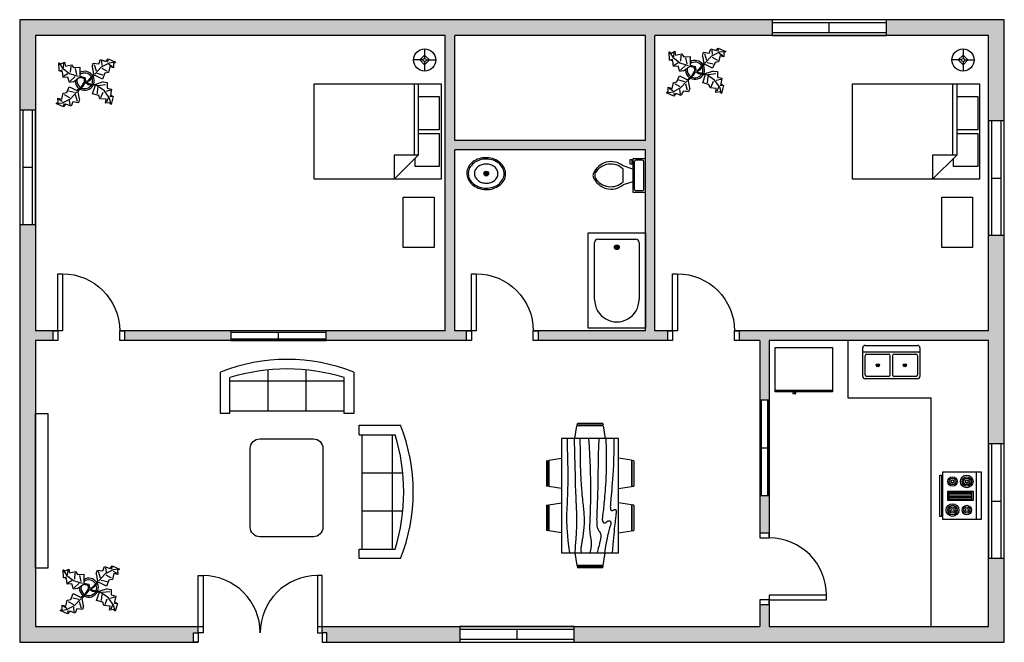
# Model space of a CAD drawing. Header units: inches. Extents: x 239 to 859, y 108 to 500.
import ezdxf

# ---------------------------------------------------------------- set-up
doc = ezdxf.new("R2010")
doc.units = ezdxf.units.IN
for name, color, linetype in [('Blocks', 4, 'Continuous'), ('Door', 6, 'Continuous'), ('Hatches', 3, 'Continuous'), ('Window', 30, 'Continuous')]:
    doc.layers.add(name, color=color, linetype=linetype)

# ---------------------------------------------------------------- blocks, each defined once
blk = doc.blocks.new('Door2')
at = {"layer": 'Door'}
for points in [[(-78, 6), (-81, 6), (-81, 42), (-78, 42)], [(-6, 6), (-3, 6), (-3, 42), (-6, 42)], [(-81, 0), (-84, 0), (-84, 6), (-81, 6)], [(-3, 0), (0, 0), (0, 6), (-3, 6)]]:
    blk.add_lwpolyline(points, close=True, dxfattribs=at)
for centre, start, end in [((-78, 6), 0, 90), ((-6, 6), 90, 180)]:
    blk.add_arc(centre, 36, start, end, dxfattribs=at)
blk = doc.blocks.new('Window2')
at = {"layer": 'Window'}
for p, q in [((0, 10), (-72, 10)), ((-72, 10), (-72, 0)), ((0, 8), (-72, 8)), ((-36, 2), (-36, 8)), ((0, 0), (0, 10)), ((-72, 2), (0, 2)), ((-72, 0), (0, 0))]:
    blk.add_line(p, q, dxfattribs=at)
blk = doc.blocks.new('Door1')
at = {"layer": 'Door'}
for points in [[(-6, 6), (-3, 6), (-3, 42), (-6, 42)], [(-45, 0), (-42, 0), (-42, 6), (-45, 6)], [(-3, 0), (0, 0), (0, 6), (-3, 6)]]:
    blk.add_lwpolyline(points, close=True, dxfattribs=at)
blk.add_arc((-6, 6), 36, 90, 180, dxfattribs=at)
blk = doc.blocks.new('Window1')
at = {"layer": 'Window'}
for p, q in [((0, 6), (-60, 6)), ((-60, 6), (-60, 0)), ((0, 5), (-60, 5)), ((-60, 1), (0, 1)), ((-60, 0), (0, 0)), ((-30, 1), (-30, 5)), ((0, 0), (0, 6))]:
    blk.add_line(p, q, dxfattribs=at)
blk = doc.blocks.new('Bath Tub - 26 x 60 in.')
for p, q in [((8, -18), (10, -18)), ((9, -17), (9, -19))]:
    blk.add_line(p, q)
blk.add_lwpolyline([(0, -36), (0, 0), (60, 0), (60, -36)], close=True)
for points in [[(4, -30), (4, -6)], [(6, -4), (42, -4)], [(42, -32), (6, -32)]]:
    blk.add_lwpolyline(points)
for radius in [1.5, 1]:
    blk.add_circle((9, -18), radius)
for centre, radius, start, end in [((5.75, -5.75), 1.77, 81.8699, 188.1301), ((42, -18), 14, 270, 90), ((5.75, -30.25), 1.77, 171.8699, 278.1301)]:
    blk.add_arc(centre, radius, start, end)
blk = doc.blocks.new('Toilet - top')
for p, q in [((9.5, -6), (9.5, -2)), ((-10, -8.5), (-8, -8.5)), ((-10, -9.5), (-10, -8.5)), ((-7, -9.5), (-10, -9.5)), ((-8, -8.5), (-8, -8)), ((-7, -8), (-7, -9.5)), ((-4, -8), (-6, -14)), ((4, -8), (6, -14)), ((4, -14), (-4, -14))]:
    blk.add_line(p, q)
blk.add_lwpolyline([(10.5, -8), (10.5, 0), (-10.5, 0), (-10.5, -8)], close=True)
for points in [[(-9.5, -2), (-9.5, -6)], [(8.5, -1), (-8.5, -1)], [(-8.5, -7), (8.5, -7)]]:
    blk.add_lwpolyline(points)
for centre, radius, start, end in [((-8.62, -1.88), 0.884, 81.8699, 188.1301), ((-8.62, -6.12), 0.884, 171.8699, 278.1301), ((8.62, -1.88), 0.884, 351.8699, 98.1301), ((8.62, -6.12), 0.884, 261.8699, 8.1301), ((3.52, -21.58), 12.17, 141.46911, 247.97143), ((4.2, -21.82), 11.33, 136.36773, 238.94682), ((-3.52, -21.58), 12.17, 292.02843, 38.53071), ((-4.2, -21.82), 11.33, 301.05301, 43.63209), ((0, -27.88), 4, 245.73182, 294.26817), ((0, -29), 4, 254.86053, 285.13947)]:
    blk.add_arc(centre, radius, start, end)
blk = doc.blocks.new('Sink - Oval top')
for p, q in [((-1, 0), (1, 0)), ((0, 1), (0, -1))]:
    blk.add_line(p, q)
at = {"linetype": 'Continuous'}
for points in [[(-12.23, 0.39, 0.117634), (-11.46, -3.36, 0.104469), (-8.88, -6.8, 0.090016), (-5.08, -9.07, 0.08192), (-0.32, -10.02, 0.08192), (4.49, -9.38, 0.090016), (8.42, -7.36, 0.104469), (11.22, -4.09, 0.117634), (12.23, -0.39, 0.117634), (11.46, 3.36, 0.104469), (8.88, 6.8, 0.090016), (5.08, 9.07, 0.08192), (0.32, 10.02, 0.08192), (-4.49, 9.38, 0.090016), (-8.42, 7.36, 0.104469), (-11.22, 4.09, 0.117634)], [(-11.29, 0.16, 0.118622), (-10.52, -3.25, 0.104678), (-8.07, -6.36, 0.089562), (-4.54, -8.37, 0.081185), (-0.13, -9.15, 0.081185), (4.3, -8.49, 0.089562), (7.89, -6.58, 0.104678), (10.42, -3.55, 0.118622), (11.29, -0.16, 0.118622), (10.52, 3.25, 0.104678), (8.07, 6.36, 0.089562), (4.54, 8.37, 0.081185), (0.13, 9.15, 0.081185), (-4.3, 8.49, 0.089562), (-7.89, 6.58, 0.104678), (-10.42, 3.55, 0.118622)], [(-7.42, 0.08, 0.118283), (-6.91, -2.17, 0.104607), (-5.29, -4.21, 0.089718), (-2.97, -5.53, 0.081436), (-0.07, -6.04, 0.081436), (2.84, -5.59, 0.089718), (5.2, -4.33, 0.104607), (6.86, -2.32, 0.118283), (7.42, -0.08, 0.118283), (6.91, 2.17, 0.104607), (5.29, 4.21, 0.089718), (2.97, 5.53, 0.081436), (0.07, 6.04, 0.081436), (-2.84, 5.59, 0.089718), (-5.2, 4.33, 0.104607), (-6.86, 2.32, 0.118283)]]:
    blk.add_lwpolyline(points, format="xyb", close=True, dxfattribs=at)
for radius in [1.5, 1]:
    blk.add_circle((0, 0), radius)
blk = doc.blocks.new('Dining Set - 36 x 72 in.')
at = {"linetype": 'Continuous'}
for p, q in [((-22.2343, 26.00059), (-23.4847, 17.99762)), ((-22.2304, 26), (-5.7608, 26)), ((-22, 27.5), (-22.1562, 26.50042)), ((-5.8416, 26.5), (-22.1534, 26.5)), ((-22, 27.5), (-6, 27.5)), ((-5.8437, 26.49966), (-6, 27.5)), ((-4.5152, 17.99762), (-5.7655, 25.99926)), ((5.7657, 26.00059), (4.5153, 17.99762)), ((5.7696, 26), (22.2392, 26)), ((6, 27.5), (5.8438, 26.50042)), ((22.1584, 26.5), (5.8466, 26.5)), ((6, 27.5), (22, 27.5)), ((22.1563, 26.49966), (22, 27.5)), ((23.4848, 17.99762), (22.2345, 25.99926)), ((36, 18), (-36, 18)), ((-36, 18), (-36, -18)), ((36, -18), (36, 18)), ((-45.5, 8), (-44.5004, 8.15617)), ((-45.5, 8), (-45.5, -8)), ((-44.5, -8.15843), (-44.5, 8.15338)), ((-44.0006, 8.23428), (-35.9976, 9.48474)), ((-44, 8.23041), (-44, -8.23915)), ((44.0006, 8.23428), (35.9976, 9.48474)), ((44, 8.23041), (44, -8.23915)), ((44.5, -8.15843), (44.5, 8.15338)), ((45.5, 8), (44.5005, 8.15617)), ((45.5, 8), (45.5, -8)), ((-44.4997, -8.15631), (-45.5, -8)), ((-35.9976, -9.48476), (-43.9993, -8.2345)), ((35.9976, -9.48476), (43.9993, -8.2345)), ((44.4997, -8.15631), (45.5, -8)), ((-36, -18), (36, -18)), ((-22.2343, -26.0006), (-23.4847, -17.99762)), ((-4.5152, -17.99762), (-5.7655, -25.99928)), ((5.7657, -26.0006), (4.5153, -17.99762)), ((23.4848, -17.99762), (22.2345, -25.99928)), ((-22.2304, -26), (-5.7608, -26)), ((-22, -27.5), (-22.1562, -26.50044)), ((-5.8416, -26.5), (-22.1534, -26.5)), ((-22, -27.5), (-6, -27.5)), ((-5.8437, -26.49967), (-6, -27.5)), ((5.7696, -26), (22.2392, -26)), ((6, -27.5), (5.8438, -26.50044)), ((22.1584, -26.5), (5.8466, -26.5)), ((6, -27.5), (22, -27.5)), ((22.1563, -26.49967), (22, -27.5))]:
    blk.add_line(p, q, dxfattribs=at)
for points in [[(-36, 15), (-31.1772, 14.97754), (-26.8079, 14.91406), (-22.8538, 14.81543), (-19.276, 14.6875), (-16.0362, 14.53613), (-13.0957, 14.36718), (-10.4159, 14.18652), (-7.9583, 14), (-5.6904, 13.81315), (-3.6035, 13.63021), (-1.6954, 13.45508), (0.0365, 13.29166), (1.5945, 13.14388), (2.9811, 13.01562), (4.1988, 12.9108), (5.25, 12.83333), (6.1393, 12.78613), (6.8802, 12.76823), (7.4883, 12.77767), (7.9792, 12.8125), (8.3685, 12.87077), (8.6719, 12.95052), (8.9049, 13.0498), (9.0833, 13.16666), (9.2205, 13.29899), (9.3216, 13.44401), (9.3895, 13.59879), (9.4271, 13.76041), (9.4373, 13.92594), (9.4232, 14.09245), (9.3875, 14.257), (9.3333, 14.41666), (9.2638, 14.56917), (9.1836, 14.71484), (9.0975, 14.85465), (9.0104, 14.98958), (8.9272, 15.1206), (8.8529, 15.2487), (8.7922, 15.37483), (8.75, 15.5), (8.7305, 15.62467), (8.7344, 15.74739), (8.7617, 15.86621), (8.8125, 15.97916), (8.8867, 16.08431), (8.9844, 16.17968), (9.1055, 16.26334), (9.25, 16.33333), (9.4189, 16.38802), (9.6172, 16.42708), (9.8506, 16.45052), (10.125, 16.45833), (10.4463, 16.45052), (10.8203, 16.42708), (11.2529, 16.38802), (11.75, 16.33333), (12.3184, 16.26318), (12.9694, 16.17838), (13.7151, 16.07991), (14.5677, 15.96875), (15.5395, 15.84586), (16.6426, 15.71224), (17.8893, 15.56884), (19.2917, 15.41666), (20.859, 15.25667), (22.5879, 15.08984), (24.4721, 14.91715), (26.5052, 14.73958), (28.6809, 14.5581), (30.9929, 14.3737), (33.4347, 14.18733), (36, 14)], [(-36, 10), (-28.9766, 10.14274), (-23.1725, 10.20442), (-18.4241, 10.19775), (-14.5677, 10.13541), (-11.4399, 10.03011), (-8.877, 9.89453), (-6.7154, 9.74137), (-4.7917, 9.58333), (-2.9698, 9.43082), (-1.2246, 9.28515), (0.4415, 9.14534), (2.026, 9.01041), (3.5266, 8.87939), (4.9408, 8.7513), (6.266, 8.62516), (7.5, 8.5), (8.6411, 8.37549), (9.6914, 8.2539), (10.6538, 8.13818), (11.5312, 8.03125), (12.3267, 7.93603), (13.043, 7.85547), (13.6831, 7.79248), (14.25, 7.75), (14.7471, 7.7303), (15.1797, 7.73307), (15.5537, 7.75732), (15.875, 7.80208), (16.1494, 7.86637), (16.3828, 7.94922), (16.5811, 8.04964), (16.75, 8.16666), (16.8944, 8.29915), (17.0143, 8.44531), (17.1089, 8.60319), (17.1771, 8.77083), (17.218, 8.94629), (17.2305, 9.1276), (17.2137, 9.31282), (17.1667, 9.5), (17.0895, 9.6875), (16.987, 9.875), (16.8649, 10.0625), (16.7292, 10.25), (16.5856, 10.4375), (16.4401, 10.625), (16.2985, 10.8125), (16.1667, 11), (16.05, 11.18733), (15.9518, 11.3737), (15.8752, 11.5581), (15.8229, 11.73958), (15.798, 11.91715), (15.8034, 12.08984), (15.842, 12.25667), (15.9167, 12.41666), (16.0295, 12.56836), (16.1784, 12.70833), (16.3605, 12.83268), (16.5729, 12.9375), (16.8127, 13.01888), (17.0768, 13.07291), (17.3625, 13.0957), (17.6667, 13.08333), (17.9894, 13.03312), (18.3418, 12.94726), (18.7382, 12.82918), (19.1927, 12.68229), (19.7195, 12.51001), (20.3327, 12.31575), (21.0465, 12.10294), (21.875, 11.875), (22.8357, 11.63354), (23.959, 11.37304), (25.2786, 11.08618), (26.8282, 10.76562), (28.6414, 10.40405), (30.752, 9.99414), (33.1936, 9.52856), (36, 9)], [(-36, 5.5), (-30.7157, 5.3348), (-26.069, 5.20963), (-21.9946, 5.11767), (-18.4271, 5.05208), (-15.3009, 5.00602), (-12.5508, 4.97265), (-10.1112, 4.94515), (-7.9167, 4.91666), (-5.909, 4.88167), (-4.0586, 4.83984), (-2.3429, 4.79215), (-0.7396, 4.73958), (0.7739, 4.6831), (2.22, 4.6237), (3.6213, 4.56233), (5, 4.5), (6.373, 4.43782), (7.7344, 4.3776), (9.0723, 4.32129), (10.375, 4.27083), (11.6309, 4.22819), (12.8281, 4.19531), (13.9551, 4.17415), (15, 4.16666), (15.954, 4.17448), (16.819, 4.19791), (17.6001, 4.23698), (18.3021, 4.29166), (18.9299, 4.36198), (19.4883, 4.44791), (19.9823, 4.54948), (20.4167, 4.66666), (20.7969, 4.79899), (21.1302, 4.94401), (21.4245, 5.09879), (21.6875, 5.26041), (21.9271, 5.42594), (22.1511, 5.59245), (22.3672, 5.757), (22.5834, 5.91666), (22.8065, 6.06868), (23.0404, 6.21093), (23.2879, 6.34147), (23.5521, 6.45833), (23.8358, 6.55957), (24.142, 6.64323), (24.4735, 6.70735), (24.8334, 6.75), (25.2235, 6.76969), (25.642, 6.76692), (26.0858, 6.74267), (26.5521, 6.69791), (27.0379, 6.63362), (27.5404, 6.55078), (28.0565, 6.45036), (28.5834, 6.33333), (29.1242, 6.19987), (29.7071, 6.04687), (30.3661, 5.87044), (31.1354, 5.66666), (32.0493, 5.43164), (33.142, 5.16146), (34.4475, 4.85221), (36, 4.5)], [(-36, -1), (-30.7915, -0.6591), (-26.0195, -0.38216), (-21.6519, -0.16284), (-17.6563, 0.00521), (-14.0005, 0.12833), (-10.6523, 0.21289), (-7.5796, 0.26522), (-4.75, 0.29166), (-2.134, 0.29793), (0.2878, 0.28711), (2.5317, 0.26163), (4.6146, 0.22396), (6.5529, 0.17651), (8.3633, 0.12174), (10.0623, 0.06209), (11.6667, 0), (13.1899, -0.06201), (14.6341, -0.1211), (15.9982, -0.17432), (17.2813, -0.21875), (18.4823, -0.25147), (19.6003, -0.26953), (20.6343, -0.27002), (21.5834, -0.25), (22.4481, -0.20768), (23.2357, -0.14584), (23.9549, -0.06836), (24.6146, 0.02083), (25.2235, 0.11784), (25.7904, 0.21875), (26.3241, 0.31966), (26.8334, 0.41666), (27.3265, 0.50618), (27.8099, 0.58593), (28.2894, 0.65397), (28.7709, 0.70833), (29.2601, 0.74707), (29.763, 0.76823), (30.2855, 0.76985), (30.8334, 0.75), (31.4088, 0.70784), (31.9994, 0.64713), (32.589, 0.57275), (33.1615, 0.48958), (33.7008, 0.4025), (34.1908, 0.3164), (34.6153, 0.23616), (34.9584, 0.16666), (35.2099, 0.11165), (35.3848, 0.07031), (35.504, 0.04069), (35.5886, 0.02083), (35.6594, 0.00879), (35.7377, 0.0026), (35.8442, 0.00032), (36, 0)], [(-36, -6.5), (-27.1843, -6.31267), (-20.084, -6.1263), (-14.469, -5.9419), (-10.1094, -5.76042), (-6.7752, -5.58285), (-4.2363, -5.41016), (-2.2629, -5.24333), (-0.625, -5.08334), (0.8708, -4.93099), (2.2715, -4.78646), (3.5872, -4.64974), (4.8281, -4.52084), (6.0046, -4.39974), (7.127, -4.28646), (8.2053, -4.18099), (9.25, -4.08334), (10.2705, -3.99382), (11.2734, -3.91407), (12.2647, -3.84603), (13.25, -3.79167), (14.2354, -3.75293), (15.2266, -3.73177), (16.2295, -3.73015), (17.25, -3.75), (18.2912, -3.79248), (19.3451, -3.85547), (20.4009, -3.93604), (21.4479, -4.03125), (22.4754, -4.13819), (23.4727, -4.25391), (24.4289, -4.37549), (25.3334, -4.5), (26.1785, -4.62492), (26.9694, -4.74935), (27.7145, -4.87281), (28.4219, -4.99479), (29.1, -5.11483), (29.7572, -5.23242), (30.4016, -5.34709), (31.0417, -5.45834), (31.6837, -5.56437), (32.3262, -5.65821), (32.9658, -5.73153), (33.599, -5.77604), (34.2224, -5.78345), (34.8327, -5.74545), (35.4264, -5.65373), (36, -5.5)], [(-36, -10), (-26.4022, -9.81299), (-18.4675, -9.62891), (-11.9839, -9.45069), (-6.7396, -9.28125), (-2.5226, -9.12354), (0.8789, -8.98047), (3.6769, -8.85498), (6.0833, -8.75), (8.2767, -8.66765), (10.3021, -8.60677), (12.1712, -8.56543), (13.8958, -8.54167), (15.4876, -8.53353), (16.9583, -8.53907), (18.3197, -8.55632), (19.5834, -8.58334), (20.7616, -8.61841), (21.8685, -8.66081), (22.9188, -8.71004), (23.9271, -8.76563), (24.9081, -8.82707), (25.8763, -8.89388), (26.8465, -8.96558), (27.8334, -9.04167), (28.8474, -9.12118), (29.8828, -9.20117), (30.93, -9.27824), (31.9792, -9.34896), (33.0205, -9.40991), (34.0443, -9.45768), (35.0407, -9.48885), (36, -9.5)], [(-36, -14.5), (-30.0881, -14.33513), (-25.0332, -14.21224), (-20.7312, -14.12647), (-17.0781, -14.07292), (-13.97, -14.04671), (-11.3027, -14.04297), (-8.9724, -14.05681), (-6.875, -14.08334), (-4.9224, -14.11833), (-3.0905, -14.16016), (-1.3709, -14.20785), (0.2448, -14.26042), (1.7647, -14.3169), (3.1973, -14.3763), (4.5507, -14.43767), (5.8333, -14.5), (7.0554, -14.5621), (8.235, -14.62175), (9.3922, -14.67652), (10.5469, -14.72396), (11.7192, -14.76164), (12.929, -14.78711), (14.1965, -14.79794), (15.5417, -14.79167), (16.9933, -14.76424), (18.6152, -14.70508), (20.4804, -14.60197), (22.6615, -14.44271), (25.2312, -14.21509), (28.2624, -13.9069), (31.8277, -13.50594), (36, -13)]]:
    blk.add_lwpolyline(points, dxfattribs=at)
blk = doc.blocks.new('Plant - Rubber or Philodendron')
at = {"linetype": 'Continuous'}
for p, q in [((8.8871, 10.7908), (9.9809, 13.4933)), ((9.9809, 13.4933), (13.3837, 12.301)), ((10.5828, 12.6946), (10.8893, 9.7953)), ((13.3837, 12.301), (14.68, 13.9039)), ((14.5816, 13.2037), (14.3848, 11.8033)), ((14.68, 13.9039), (19.3848, 11.8146)), ((-16.2005, 11.4774), (-13.9899, 8.1064)), ((-16.2005, 11.4774), (-14.8639, 10.7964)), ((-16.0159, 6.3329), (-16.2005, 11.4774)), ((-14.0069, 5.8704), (-16.0159, 6.3329)), ((-15.3434, 6.5514), (-13.9984, 6.9884)), ((-14.8639, 10.7964), (-12.6195, 11.8975)), ((-13.9899, 8.1064), (-9.5434, 4.7185)), ((-13.3174, 8.325), (-13.0735, 11.0065)), ((-12.6195, 11.8975), (-12.1909, 9.4345)), ((-12.1909, 9.4345), (-8.3829, 10.3)), ((-8.8369, 9.409), (-9.0894, 5.6095)), ((-8.3829, 10.3), (-7.0549, 8.501)), ((-7.0549, 8.501), (-3.0284, 8.6941)), ((-4.8529, 4.012), (-5.7184, 7.82)), ((-3.0284, 8.6941), (-3.0709, 3.1041)), ((4.6914, 8.8812), (5.3859, 11.2828)), ((4.6914, 8.8812), (5.5014, 4.4831)), ((5.3859, 11.2828), (8.8871, 10.7908)), ((5.9878, 10.4842), (7.1971, 6.3869)), ((10.3916, 8.7942), (6.2847, 4.4028)), ((15.3859, 11.3055), (10.3916, 8.7942)), ((14.2977, 6.1031), (10.9934, 7.9956)), ((15.7909, 9.1065), (14.8995, 5.3044)), ((15.2875, 10.6053), (17.5907, 9.2105)), ((19.3848, 11.8146), (15.3859, 11.3055)), ((18.1925, 8.4119), (15.7909, 9.1065)), ((19.3848, 11.8146), (18.1868, 10.9119)), ((18.1868, 10.9119), (18.1925, 8.4119)), ((-13.5868, 2.2894), (-14.0069, 5.8704)), ((-10.6784, 2.491), (-13.5868, 2.2894)), ((-13.1329, 3.1804), (-10.6614, 4.727)), ((-9.5858, -0.8715), (-10.6784, 2.491)), ((-9.5434, 4.7185), (-4.1917, 2.9888)), ((-9.1318, 0.0195), (-5.9793, 2.9025)), ((-7.1228, -0.443), (-3.5248, 2.2131)), ((-3.5248, 2.2131), (-3.3011, 2.4355)), ((-3.3011, 2.4355), (-0.5306, 1.7947)), ((-3.0709, 3.1041), (0.0797, 2.3163)), ((-0.5306, 1.7947), (-0.2255, -0.5527)), ((-0.5306, 1.7947), (-0.5306, 1.7947)), ((0.0797, 2.3163), (0.4866, -0.031)), ((0.4866, -0.031), (2.1141, 0.2298)), ((2.1141, 0.2298), (5.4346, 3.9146)), ((6.1032, 3.6844), (2.8262, -0.031)), ((5.4346, 3.9146), (5.5014, 4.4831)), ((11.1089, 1.1958), (6.1032, 3.6844)), ((7.7005, 4.8881), (11.5025, 3.9967)), ((12.7005, 4.8994), (11.1089, 1.1958)), ((14.8995, 5.3044), (12.7005, 4.8994)), ((-11.3237, -7.2629), (-9.7321, -3.5593)), ((-9.7321, -3.5593), (-4.7264, -6.0479)), ((-7.1228, -0.443), (-9.5858, -0.8715)), ((-2.019, -3.6148), (-4.7264, -6.0479)), ((-4.0579, -6.2781), (-0.9375, -3.1608)), ((-2.019, -3.6148), (-0.2255, -0.5527)), ((-0.9375, -3.1608), (0.5883, -0.8135)), ((0.5883, -0.8135), (2.2447, -2.0916)), ((2.8262, -0.031), (1.3003, -0.5527)), ((1.3003, -0.5527), (2.4193, -1.4655)), ((2.2447, -2.0916), (6.7108, -2.6626)), ((2.4193, -1.4655), (6.895, -2.1175)), ((4.943, -7.9659), (6.7108, -2.6626)), ((11.6605, -0.5413), (6.895, -2.1175)), ((12.3677, -6.1981), (7.219, -2.6772)), ((8.125, -4.0768), (7.7715, -7.9659)), ((8.3544, -2.7453), (13.1973, -2.1704)), ((11.6605, -0.5413), (14.1354, -0.8948)), ((15.5496, -10.7943), (12.3677, -6.1981)), ((16.2567, -5.8446), (13.4283, -6.5517)), ((14.1354, -0.8948), (14.1354, -4.4304)), ((14.1354, -4.4304), (16.9638, -5.1375)), ((16.9638, -5.1375), (16.2567, -8.673)), ((-16.8157, -10.7754), (-14.4141, -11.4699)), ((-16.8101, -13.2754), (-16.8157, -10.7754)), ((-13.9107, -12.9688), (-16.2139, -11.574)), ((-14.4141, -11.4699), (-13.5228, -7.6679)), ((-14.0091, -13.669), (-9.0148, -11.1577)), ((-13.5228, -7.6679), (-11.3237, -7.2629)), ((-12.921, -8.4665), (-9.6166, -10.359)), ((-6.3237, -7.2516), (-10.1257, -6.3602)), ((-9.206, -15.0581), (-9.5126, -12.1588)), ((-9.0148, -11.1577), (-4.9047, -6.8122)), ((-4.611, -12.8477), (-5.8203, -8.7504)), ((-4.1246, -6.8466), (-4.0579, -6.2781)), ((-3.3146, -11.2447), (-4.1246, -6.8466)), ((-3.3146, -11.2447), (-4.0092, -13.6463)), ((8.8321, -9.0266), (4.943, -7.9659)), ((9.5392, -11.1479), (8.8321, -9.0266)), ((13.4283, -11.5015), (9.5392, -11.1479)), ((10.2463, -10.4408), (11.6605, -6.9053)), ((13.0748, -13.9763), (13.4283, -11.5015)), ((14.8425, -10.7943), (13.7819, -13.2692)), ((16.6103, -14.6834), (15.5496, -10.7943)), ((17.3174, -9.7337), (15.9032, -9.7337)), ((16.2567, -8.673), (18.0245, -9.7337)), ((18.0245, -9.7337), (16.6103, -14.6834)), ((-18.008, -14.1781), (-16.8101, -13.2754)), ((-18.008, -14.1781), (-14.0091, -13.669)), ((-13.3032, -16.2674), (-18.008, -14.1781)), ((-12.0069, -14.6645), (-13.3032, -16.2674)), ((-13.2048, -15.5672), (-13.008, -14.1668)), ((-8.6042, -15.8568), (-12.0069, -14.6645)), ((-7.5103, -13.1543), (-8.6042, -15.8568)), ((-4.0092, -13.6463), (-7.5103, -13.1543)), ((15.5496, -13.6228), (13.0748, -13.9763)), ((16.6103, -14.6834), (15.5496, -13.6228))]:
    blk.add_line(p, q, dxfattribs=at)
for centre, radius, start, end in [((0.0308, 0.1664), 6, 178.6147, 235.1169), ((0.0308, 0.1664), 5, 168.1647, 238.6725), ((0, 0), 6.1275, 34.37569, 120.1028), ((-0.0601, -0.2075), 5.2461, 33.82192, 124.9414), ((-0.2664, 0.1682), 5.2775, 338.4094, 20.03007), ((-0.098, 0.1364), 6.1288, 341.2017, 26.09184), ((-0.0234, 0.3825), 6.1492, 242.5812, 331.2714), ((-0.1102, 0.4886), 5.2883, 247.3711, 327.472)]:
    blk.add_arc(centre, radius, start, end, dxfattribs=at)
blk = doc.blocks.new('Sofa - Roundback 7 ft.')
at = {"linetype": 'Continuous'}
for p, q in [((-36.000027, -34), (-36.000027, -11.4696)), ((-12.00002, -32.4421), (-12.00003, -6.5971)), ((11.99997, -32.4421), (11.99998, -6.5971)), ((35.99998, -34), (35.99998, -11.4696)), ((-35.999844, -13.3819), (35.9998, -13.3819)), ((-36.000027, -32.4421), (35.99998, -32.4421))]:
    blk.add_line(p, q, dxfattribs=at)
for points in [[(-36.000027, -34), (-42.000027, -34), (-42.000027, -8)], [(41.99998, -8), (41.99998, -34), (35.99998, -34)]]:
    blk.add_lwpolyline(points, dxfattribs=at)
for centre, radius, start, end in [((0, -114.25), 114.25, 68.43141, 111.5686), ((-0.00001, -127.1968), 121.1968, 72.72033, 107.2797)]:
    blk.add_arc(centre, radius, start, end, dxfattribs=at)
blk = doc.blocks.new('Range-Oven - 30 in top')
for p, q in [((0, -3), (30, -3)), ((12, -6), (18, -6)), ((13, -20), (13, -6)), ((14, -6), (14, -20)), ((15, -20), (15, -6)), ((16, -6), (16, -20)), ((17, -20), (17, -6)), ((6, -24), (6, -25)), ((8, -25), (8, -24)), ((18, -20), (12, -20)), ((22, -25), (22, -24)), ((24, -24), (24, -25))]:
    blk.add_line(p, q)
for points in [[(0, -24), (0, 0), (30, 0), (30, -24)], [(12, -21), (12, -5), (18, -5), (18, -21)], [(2, -26), (2, -25), (28, -25), (28, -26)]]:
    blk.add_lwpolyline(points, close=True)
for centre, radius in [((6, -9), 4), ((6, -9), 3), ((24, -9), 3), ((6, -9), 2), ((6, -9), 1), ((24, -9), 2), ((24, -9), 1), ((6, -18), 3), ((6, -18), 2), ((6, -18), 1), ((24, -18), 4), ((24, -18), 3), ((24, -18), 2), ((24, -18), 1)]:
    blk.add_circle(centre, radius)
blk = doc.blocks.new('Refrigerator-2 door - 36 in top')
for p, q in [((0, -26.999999), (36, -26.999999)), ((11, -27.999999), (11, -28.999999)), ((11, -28.999999), (13, -28.999999)), ((12, -26.999999), (12, -28.999999)), ((13, -28.999999), (13, -27.999999))]:
    blk.add_line(p, q)
blk.add_lwpolyline([(0, -27.999999), (0, 0), (36, 0), (36, -27.999999)], close=True)
blk = doc.blocks.new('Sink-double - 36 in top')
for p, q in [((-18, -4), (18, -4)), ((-0.75, -18.5), (-0.75, -6.5)), ((0.75, -6.5), (0.75, -18.5))]:
    blk.add_line(p, q)
for points in [[(-16.5, 0), (16.5, 0)], [(-18, -19.5), (-18, -1.5)], [(-15.5, -5.5), (-1.75, -5.5)], [(1.75, -5.5), (15.5, -5.5)], [(18, -1.5), (18, -19.5)], [(-16.5, -18.5), (-16.5, -6.5)], [(16.5, -6.5), (16.5, -18.5)], [(16.5, -21), (-16.5, -21)], [(-1.75, -19.5), (-15.5, -19.5)], [(15.5, -19.5), (1.75, -19.5)]]:
    blk.add_lwpolyline(points)
for centre, radius in [((-8.5, -12.5), 1), ((-8.5, -12.5), 0.5), ((8.5, -12.5), 1), ((8.5, -12.5), 0.5)]:
    blk.add_circle(centre, radius)
for centre, radius, start, end in [((-16.5, -1.5), 1.5, 90, 180), ((16.5, -1.5), 1.5, 0, 90), ((-15.5, -6.5), 1, 90, 180), ((-1.75, -6.5), 1, 0, 90), ((1.75, -6.5), 1, 90, 180), ((15.5, -6.5), 1, 0, 90), ((-15.5, -18.5), 1, 180, 270), ((-1.75, -18.5), 1, 270, 0), ((1.75, -18.5), 1, 180, 270), ((15.5, -18.5), 1, 270, 0), ((-16.5, -19.5), 1.5, 180, 270), ((16.5, -19.5), 1.5, 270, 0)]:
    blk.add_arc(centre, radius, start, end)
blk = doc.blocks.new('Bed - Queen')
at = {"linetype": 'Continuous'}
for p, q in [((0, -80.00003), (0, 0)), ((0, 0), (59.99999, 0)), ((59.99999, 0), (59.99999, -80.00003)), ((7.99999, -1.2), (28.79998, -1.2)), ((7.99999, -14.4), (7.99999, -1.2)), ((28.79998, -1.2), (28.79998, -14.4)), ((31.19999, -1.2), (51.99999, -1.2)), ((31.19999, -14.4), (31.19999, -1.2)), ((51.99999, -1.2), (51.99999, -16.4)), ((0, -14.4), (44.8, -14.4)), ((44.8, -16.8), (0, -16.8)), ((59.99999, -29.6), (44.8, -14.4)), ((44.8, -14.4), (44.8, -29.6)), ((51.99999, -16.4), (46.79936, -16.4)), ((44.8, -29.6), (59.99999, -29.6)), ((59.99999, -80.00003), (0, -80.00003))]:
    blk.add_line(p, q, dxfattribs=at)
blk = doc.blocks.new('Lamp - Table')
at = {"linetype": 'Continuous'}
for p, q in [((0, 7), (0, 1)), ((-1, 0), (-7, 0)), ((0, 3), (-3, 0)), ((-3, 0), (0, -3)), ((3, 0), (0, 3)), ((0, -3), (3, 0)), ((1, 0), (7, 0)), ((0, -1), (0, -7))]:
    blk.add_line(p, q, dxfattribs=at)
for radius in [7, 1]:
    blk.add_circle((0, 0), radius, dxfattribs=at)

msp = doc.modelspace()

# ---------------------------------------------------------------- hatches: boundary and pattern name
at = {"layer": 'Hatches'}
h = msp.add_hatch(color=256, dxfattribs=at)
h.dxf.hatch_style = 1
h.paths.add_polyline_path([(712.6, 499.73), (238.82, 499.73), (238.82, 442.81), (248.82, 442.81), (248.82, 489.73), (506.82, 489.73), (506.82, 303.73), (431.78, 303.73), (431.78, 297.73), (512.82, 297.73), (520.23, 297.73), (520.23, 303.73), (512.82, 303.73), (512.82, 417.73), (632.82, 417.73), (632.82, 303.73), (565.23, 303.73), (565.23, 297.73), (632.82, 297.73), (646.96, 297.73), (646.96, 303.73), (638.82, 303.73), (638.82, 489.73), (712.6, 489.73)])
h.paths.add_polyline_path([(512.82, 489.73), (632.82, 489.73), (632.82, 423.73), (512.82, 423.73)], flags=16)
h = msp.add_hatch(color=256, dxfattribs=at)
h.dxf.hatch_style = 1
h.paths.add_polyline_path([(858.82, 499.73), (784.6, 499.73), (784.6, 489.73), (848.82, 489.73), (848.82, 435.97), (858.82, 435.97)])
h = msp.add_hatch(color=256, dxfattribs=at)
h.dxf.hatch_style = 1
h.paths.add_polyline_path([(348.26, 113.73), (351.26, 113.73), (351.26, 117.73), (248.82, 117.73), (248.82, 297.73), (259.81, 297.73), (259.81, 303.73), (248.82, 303.73), (248.82, 370.81), (238.82, 370.81), (238.82, 107.73), (348.26, 107.73)])
h = msp.add_hatch(color=256, dxfattribs=at)
h.dxf.hatch_style = 1
h.paths.add_polyline_path([(858.82, 363.97), (848.82, 363.97), (848.82, 303.73), (704.82, 303.73), (691.96, 303.73), (691.96, 297.73), (704.82, 297.73), (704.82, 260.13), (710.82, 260.13), (710.82, 297.73), (848.82, 297.73), (848.82, 232.62), (858.82, 232.62)])
h = msp.add_hatch(color=256, dxfattribs=at)
h.dxf.hatch_style = 1
h.paths.add_polyline_path([(371.78, 303.73), (304.81, 303.73), (304.81, 297.73), (371.78, 297.73)], flags=17)
h = msp.add_hatch(color=256, dxfattribs=at)
h.dxf.hatch_style = 1
h.paths.add_polyline_path([(710.82, 200.13), (704.82, 200.13), (704.82, 176.46), (710.82, 176.46)])
h = msp.add_hatch(color=256, dxfattribs=at)
h.dxf.hatch_style = 1
h.paths.add_polyline_path([(858.82, 160.62), (848.82, 160.62), (848.82, 117.73), (710.82, 117.73), (710.82, 131.46), (704.82, 131.46), (704.82, 117.73), (588.05, 117.73), (588.05, 107.73), (858.82, 107.73)])
h = msp.add_hatch(color=256, dxfattribs=at)
h.dxf.hatch_style = 1
h.paths.add_polyline_path([(516.05, 117.73), (429.26, 117.73), (429.26, 113.73), (432.26, 113.73), (432.26, 107.73), (516.05, 107.73)])

# ---------------------------------------------------------------- linework, layer by layer
for p, q in [((506.82, 303.73), (506.82, 489.73)), ((512.82, 423.73), (512.82, 489.73)), ((632.82, 423.73), (632.82, 489.73)), ((638.82, 303.73), (638.82, 489.73)), ((632.82, 423.73), (512.82, 423.73)), ((512.82, 303.73), (512.82, 417.73)), ((632.82, 417.73), (512.82, 417.73)), ((632.82, 303.73), (632.82, 417.73)), ((265.81, 303.73), (248.82, 303.73)), ((262.81, 297.73), (248.82, 297.73)), ((506.82, 303.73), (301.81, 303.73)), ((512.82, 297.73), (301.81, 297.73)), ((526.23, 303.73), (512.82, 303.73)), ((523.23, 297.73), (512.82, 297.73)), ((632.82, 303.73), (562.23, 303.73)), ((632.82, 297.73), (562.23, 297.73)), ((649.96, 297.73), (632.82, 297.73)), ((652.96, 303.73), (638.82, 303.73)), ((704.82, 303.73), (688.96, 303.73)), ((704.82, 297.73), (688.96, 297.73)), ((848.82, 303.73), (704.82, 303.73)), ((704.82, 297.73), (704.82, 173.46)), ((848.82, 297.73), (710.82, 297.73)), ((710.82, 297.73), (710.82, 173.46)), ((710.82, 137.46), (710.82, 117.73)), ((704.82, 134.46), (704.82, 117.73))]:
    msp.add_line(p, q)
for points in [[(429.26, 107.73), (858.82, 107.73), (858.82, 499.73), (238.82, 499.73), (238.82, 107.73), (351.26, 107.73)], [(506.82, 489.73), (248.82, 489.73), (248.82, 303.73)], [(632.82, 489.73), (512.82, 489.73)], [(848.82, 303.73), (848.82, 489.73), (638.82, 489.73)], [(248.82, 297.73), (248.82, 117.73), (354.26, 117.73)], [(710.82, 117.73), (848.82, 117.73), (848.82, 297.73)], [(390.04, 117.73), (390.49, 117.73)], [(426.26, 117.73), (704.82, 117.73)]]:
    msp.add_lwpolyline(points)
at = {"layer": 'Blocks'}
for p, q in [((760.27, 297.73), (760.27, 261.73)), ((760.27, 261.73), (812.82, 261.73)), ((812.82, 117.73), (812.82, 261.73))]:
    msp.add_line(p, q, dxfattribs=at)
for points in [[(480.36, 388.07), (499.84, 388.07), (499.84, 356.34), (480.36, 356.34)], [(819.42, 388.07), (838.9, 388.07), (838.9, 356.34), (819.42, 356.34)], [(248.82, 251.8), (256.61, 251.8), (256.61, 154.31), (248.82, 154.31)]]:
    msp.add_lwpolyline(points, close=True, dxfattribs=at)
msp.add_lwpolyline([(389.98, 235.81), (423.76, 235.81, -0.414214), (429.75, 229.82), (429.75, 180.19, -0.414214), (423.76, 174.2), (389.98, 174.2, -0.414214), (383.99, 180.19), (383.99, 229.82, -0.414214)], format="xyb", close=True, dxfattribs=at)

# ---------------------------------------------------------------- block references
for name, p in [('Lamp - Table', (493.79, 474.38)), ('Plant - Rubber or Philodendron', (664.04, 467.95)), ('Lamp - Table', (832.85, 474.38)), ('Plant - Rubber or Philodendron', (279.76, 461.11)), ('Sink - Oval top', (532.58, 402.82)), ('Refrigerator-2 door - 36 in top', (714.63, 293.4)), ('Sink-double - 36 in top', (787.69, 294.66)), ('Sofa - Roundback 7 ft.', (407.23, 285.83)), ('Plant - Rubber or Philodendron', (282.33, 141.96))]:
    msp.add_blockref(name, p, dxfattribs=at)
at = {"layer": 'Blocks', "rotation": 270}
for name, p in [('Bed - Queen', (504.2, 459.27)), ('Bed - Queen', (843.25, 459.27)), ('Toilet - top', (632.82, 401.71)), ('Bath Tub - 26 x 60 in.', (632.82, 365.46)), ('Sofa - Roundback 7 ft.', (486.65, 202.41)), ('Dining Set - 36 x 72 in.', (597.97, 200.09)), ('Range-Oven - 30 in top', (844.2, 214.99))]:
    msp.add_blockref(name, p, dxfattribs=at)
at = {"layer": 'Window'}
for name, p in [('Window2', (784.6, 489.73)), ('Window1', (431.78, 297.73)), ('Door2', (432.26, 107.73)), ('Window2', (588.05, 107.73))]:
    msp.add_blockref(name, p, dxfattribs=at)
at = {"layer": 'Window', "rotation": 270}
for name, p in [('Window2', (238.82, 370.81)), ('Window2', (848.82, 363.97)), ('Window1', (704.82, 200.13)), ('Window2', (848.82, 160.62)), ('Door1', (704.82, 131.46))]:
    msp.add_blockref(name, p, dxfattribs=at)
at = {"layer": 'Window', "xscale": -1}
for p in [(259.81, 297.73), (520.23, 297.73), (646.96, 297.73)]:
    msp.add_blockref('Door1', p, dxfattribs=at)

doc.saveas('drawing.dxf')
